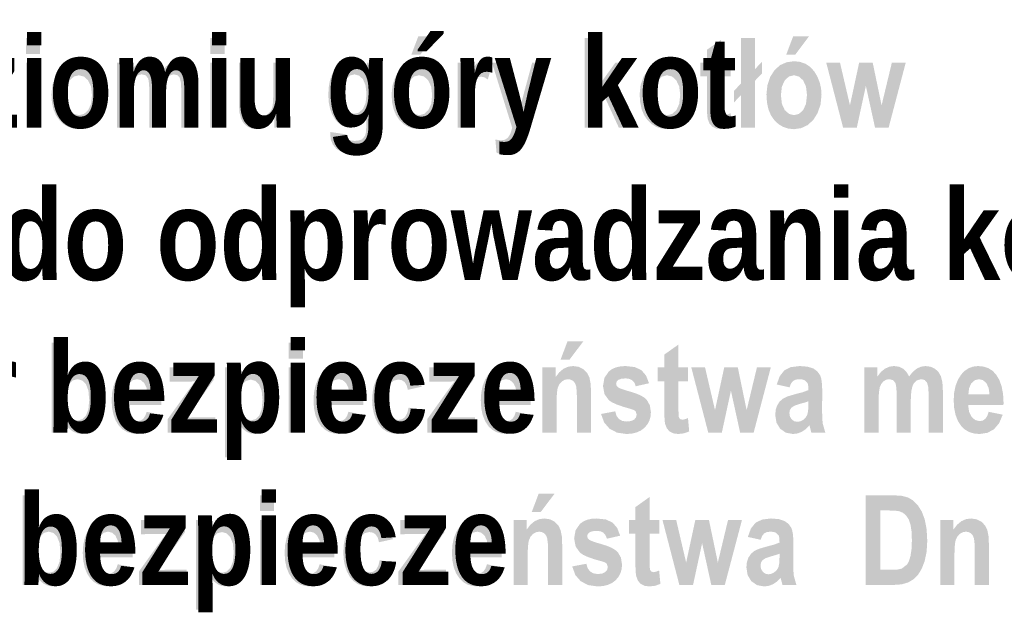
# Model space of a CAD drawing. Header units: millimetres. Extents: x -2626 to 2068, y -6169 to 7214.
# Tile 112 of 144: x -238 to -74, y -4922 to -4823. Entities that reach past the tile are written whole.
import ezdxf

# ---------------------------------------------------------------- set-up
doc = ezdxf.new("R2010")
doc.units = ezdxf.units.MM
doc.layers.get('0').update_dxf_attribs({"color": 252})

msp = doc.modelspace()

# ---------------------------------------------------------------- hatches: boundary and pattern name
h = msp.add_hatch(color=7)
h.paths.add_polyline_path([(-175.64, -4835.3), (-175.48, -4833.78), (-175.01, -4832.4), (-174.27, -4831.26), (-173.35, -4830.44), (-172.27, -4829.96), (-171.06, -4829.79), (-170.04, -4829.9), (-169.14, -4830.21), (-168.36, -4830.74), (-167.69, -4831.47), (-167.15, -4832.35), (-166.77, -4833.29), (-166.54, -4834.31), (-166.46, -4835.39), (-166.62, -4836.99), (-167.1, -4838.41), (-167.84, -4839.59), (-168.78, -4840.44), (-169.86, -4840.95), (-171.05, -4841.12), (-172, -4841.02), (-172.86, -4840.74), (-173.64, -4840.27), (-174.33, -4839.61), (-174.9, -4838.77), (-175.31, -4837.78), (-175.56, -4836.62)])
h.paths.add_polyline_path([(-173.23, -4835.45), (-173.07, -4836.9), (-172.59, -4837.94), (-171.88, -4838.57), (-171.03, -4838.78), (-170.21, -4838.57), (-169.52, -4837.93), (-169.04, -4836.89), (-168.88, -4835.43), (-169.05, -4834.02), (-169.53, -4832.98), (-170.23, -4832.34), (-171.07, -4832.13), (-171.89, -4832.34), (-172.59, -4832.98), (-173.07, -4834.02)])
h.paths.add_polyline_path([(-172.35, -4828.71), (-171.2, -4825.66), (-168.55, -4825.66), (-170.86, -4828.71)])
h = msp.add_hatch(color=7)
h.paths.add_polyline_path([(-113.19, -4835.3), (-113.03, -4833.78), (-112.56, -4832.4), (-111.83, -4831.26), (-110.91, -4830.44), (-109.82, -4829.96), (-108.61, -4829.79), (-107.6, -4829.9), (-106.7, -4830.21), (-105.91, -4830.74), (-105.24, -4831.47), (-104.71, -4832.35), (-104.33, -4833.29), (-104.09, -4834.31), (-104.02, -4835.39), (-104.18, -4836.99), (-104.66, -4838.41), (-105.4, -4839.59), (-106.33, -4840.44), (-107.42, -4840.95), (-108.6, -4841.12), (-109.55, -4841.02), (-110.41, -4840.74), (-111.19, -4840.27), (-111.89, -4839.61), (-112.46, -4838.77), (-112.87, -4837.78), (-113.11, -4836.62)])
h.paths.add_polyline_path([(-110.78, -4835.45), (-110.62, -4836.9), (-110.14, -4837.94), (-109.43, -4838.57), (-108.59, -4838.78), (-107.77, -4838.57), (-107.07, -4837.93), (-106.6, -4836.89), (-106.44, -4835.43), (-106.6, -4834.02), (-107.08, -4832.98), (-107.79, -4832.34), (-108.62, -4832.13), (-109.45, -4832.34), (-110.14, -4832.98), (-110.62, -4834.02)])
h.paths.add_polyline_path([(-109.9, -4828.71), (-108.75, -4825.66), (-106.11, -4825.66), (-108.41, -4828.71)])
h = msp.add_hatch(color=7)
h.paths.add_polyline_path([(-236.56, -4828.57), (-236.56, -4825.92), (-234.21, -4825.92), (-234.21, -4828.57)])
h.paths.add_polyline_path([(-236.56, -4840.87), (-236.56, -4830.03), (-234.21, -4830.03), (-234.21, -4840.87)])
h = msp.add_hatch(color=7)
h.paths.add_polyline_path([(-205.82, -4828.57), (-205.82, -4825.92), (-203.47, -4825.92), (-203.47, -4828.57)])
h.paths.add_polyline_path([(-205.82, -4840.87), (-205.82, -4830.03), (-203.47, -4830.03), (-203.47, -4840.87)])
h = msp.add_hatch(color=7)
h.dxf.hatch_style = 2
h.paths.add_polyline_path([(-143.46, -4840.87), (-143.46, -4825.92), (-141.1, -4825.92), (-141.1, -4833.85), (-138.36, -4830.03), (-135.46, -4830.03), (-138.5, -4833.99), (-135.25, -4840.87), (-137.78, -4840.87), (-140.02, -4836), (-141.1, -4837.4), (-141.1, -4840.87)])
h = msp.add_hatch(color=7)
h.dxf.hatch_style = 2
h.paths.add_polyline_path([(-119.14, -4830.03), (-119.14, -4832.32), (-120.74, -4832.32), (-120.74, -4836.69), (-120.73, -4837.81), (-120.67, -4838.33), (-120.46, -4838.64), (-120.09, -4838.74), (-119.69, -4838.67), (-119.15, -4838.46), (-118.95, -4840.69), (-119.82, -4841.01), (-120.8, -4841.12), (-121.6, -4841.01), (-122.23, -4840.69), (-122.69, -4840.17), (-122.96, -4839.45), (-123.02, -4839.08), (-123.07, -4838.56), (-123.09, -4837.88), (-123.1, -4837.04), (-123.1, -4832.32), (-124.18, -4832.32), (-124.18, -4830.03), (-123.1, -4830.03), (-123.1, -4827.88), (-120.74, -4826.21), (-120.74, -4830.03)])
h = msp.add_hatch(color=7)
h.dxf.hatch_style = 2
h.paths.add_polyline_path([(-117.45, -4833.53), (-117.45, -4825.92), (-115.09, -4825.92), (-115.09, -4831.09), (-113.95, -4829.91), (-113.95, -4831.84), (-115.09, -4833.03), (-115.09, -4840.87), (-117.45, -4840.87), (-117.45, -4835.46), (-118.59, -4836.65), (-118.59, -4834.71)])
h = msp.add_hatch(color=7)
h.paths.add_polyline_path([(-232.31, -4835.3), (-232.15, -4833.78), (-231.68, -4832.4), (-230.94, -4831.26), (-230.02, -4830.44), (-228.94, -4829.96), (-227.72, -4829.79), (-226.71, -4829.9), (-225.81, -4830.21), (-225.03, -4830.74), (-224.36, -4831.47), (-223.82, -4832.35), (-223.44, -4833.29), (-223.21, -4834.31), (-223.13, -4835.39), (-223.29, -4836.99), (-223.77, -4838.41), (-224.51, -4839.59), (-225.45, -4840.44), (-226.53, -4840.95), (-227.72, -4841.12), (-228.67, -4841.02), (-229.53, -4840.74), (-230.31, -4840.27), (-231, -4839.61), (-231.57, -4838.77), (-231.98, -4837.78), (-232.23, -4836.62)])
h.paths.add_polyline_path([(-229.9, -4835.45), (-229.74, -4836.9), (-229.26, -4837.94), (-228.55, -4838.57), (-227.7, -4838.78), (-226.88, -4838.57), (-226.18, -4837.93), (-225.71, -4836.89), (-225.55, -4835.43), (-225.71, -4834.02), (-226.2, -4832.98), (-226.9, -4832.34), (-227.74, -4832.13), (-228.56, -4832.34), (-229.26, -4832.98), (-229.74, -4834.02)])
h = msp.add_hatch(color=7)
h.dxf.hatch_style = 2
h.paths.add_polyline_path([(-221.38, -4830.03), (-219.21, -4830.03), (-219.21, -4831.52), (-218.61, -4830.76), (-217.94, -4830.22), (-217.22, -4829.9), (-216.44, -4829.79), (-215.64, -4829.9), (-214.96, -4830.22), (-214.39, -4830.76), (-213.93, -4831.52), (-213.32, -4830.76), (-212.66, -4830.22), (-211.96, -4829.9), (-211.22, -4829.79), (-210.37, -4829.9), (-209.65, -4830.23), (-209.07, -4830.75), (-208.65, -4831.47), (-208.39, -4832.49), (-208.31, -4833.94), (-208.31, -4840.87), (-210.67, -4840.87), (-210.67, -4834.68), (-210.74, -4833.33), (-210.95, -4832.52), (-211.34, -4832.12), (-211.91, -4831.98), (-212.62, -4832.17), (-213.18, -4832.73), (-213.39, -4833.2), (-213.54, -4833.84), (-213.63, -4834.67), (-213.66, -4835.67), (-213.66, -4840.87), (-216.01, -4840.87), (-216.01, -4834.93), (-216.02, -4834.13), (-216.06, -4833.48), (-216.12, -4832.99), (-216.2, -4832.66), (-216.59, -4832.15), (-217.23, -4831.98), (-217.74, -4832.07), (-218.2, -4832.33), (-218.57, -4832.76), (-218.83, -4833.35), (-218.97, -4834.25), (-219.02, -4835.61), (-219.02, -4840.87), (-221.38, -4840.87)])
h = msp.add_hatch(color=7)
h.dxf.hatch_style = 2
h.paths.add_polyline_path([(-195.18, -4840.87), (-195.18, -4839.25), (-195.75, -4840.03), (-196.47, -4840.62), (-197.28, -4840.99), (-198.13, -4841.12), (-198.96, -4841), (-199.7, -4840.66), (-200.31, -4840.1), (-200.74, -4839.35), (-200.99, -4838.31), (-201.08, -4836.89), (-201.08, -4830.03), (-198.72, -4830.03), (-198.72, -4835.01), (-198.72, -4835.98), (-198.7, -4836.76), (-198.66, -4837.34), (-198.61, -4837.72), (-198.44, -4838.24), (-198.14, -4838.62), (-197.74, -4838.85), (-197.25, -4838.93), (-196.69, -4838.83), (-196.16, -4838.52), (-195.75, -4838.05), (-195.5, -4837.46), (-195.44, -4837.04), (-195.39, -4836.42), (-195.36, -4835.61), (-195.35, -4834.6), (-195.35, -4830.03), (-193, -4830.03), (-193, -4840.87)])
h = msp.add_hatch(color=7)
h.paths.add_polyline_path([(-185.87, -4841.59), (-183.18, -4841.98), (-183.06, -4842.49), (-182.81, -4842.82), (-182.41, -4843.01), (-181.82, -4843.08), (-181.12, -4843.01), (-180.57, -4842.82), (-180.05, -4842.2), (-179.91, -4841.61), (-179.86, -4840.7), (-179.86, -4839.12), (-180.43, -4839.88), (-181.06, -4840.43), (-181.76, -4840.76), (-182.53, -4840.87), (-183.24, -4840.79), (-183.89, -4840.54), (-184.48, -4840.12), (-185.02, -4839.53), (-185.53, -4838.7), (-185.89, -4837.73), (-186.11, -4836.63), (-186.18, -4835.39), (-186.11, -4834.09), (-185.91, -4832.96), (-185.56, -4832), (-185.08, -4831.21), (-184.51, -4830.59), (-183.87, -4830.15), (-183.18, -4829.88), (-182.43, -4829.79), (-181.63, -4829.9), (-180.92, -4830.23), (-180.28, -4830.78), (-179.71, -4831.56), (-179.71, -4830.03), (-177.51, -4830.03), (-177.51, -4839.76), (-177.53, -4840.84), (-177.62, -4841.77), (-177.75, -4842.54), (-177.94, -4843.15), (-178.48, -4844.07), (-179.26, -4844.73), (-180.32, -4845.13), (-181.73, -4845.27), (-183.05, -4845.17), (-184.07, -4844.88), (-184.84, -4844.39), (-185.41, -4843.72), (-185.76, -4842.89), (-185.87, -4841.94)])
h.paths.add_polyline_path([(-183.77, -4835.23), (-183.63, -4836.73), (-183.22, -4837.76), (-182.6, -4838.36), (-181.87, -4838.56), (-181.09, -4838.35), (-180.42, -4837.75), (-179.97, -4836.74), (-179.82, -4835.3), (-179.97, -4833.83), (-180.4, -4832.8), (-181.05, -4832.19), (-181.82, -4831.98), (-182.59, -4832.18), (-183.22, -4832.78), (-183.63, -4833.79)])
h = msp.add_hatch(color=7)
h.dxf.hatch_style = 2
h.paths.add_polyline_path([(-162.27, -4840.87), (-164.62, -4840.87), (-164.62, -4830.03), (-162.44, -4830.03), (-162.44, -4831.57), (-161.91, -4830.68), (-161.44, -4830.14), (-160.96, -4829.88), (-160.41, -4829.79), (-159.63, -4829.93), (-158.87, -4830.33), (-159.61, -4832.83), (-160.17, -4832.48), (-160.71, -4832.36), (-161.17, -4832.45), (-161.57, -4832.73), (-161.89, -4833.23), (-162.1, -4834.04), (-162.18, -4834.61), (-162.23, -4835.38), (-162.26, -4836.35), (-162.27, -4837.52)])
h = msp.add_hatch(color=7)
h.dxf.hatch_style = 2
h.paths.add_polyline_path([(-158.92, -4830.03), (-156.41, -4830.03), (-154.3, -4837.73), (-152.22, -4830.03), (-149.79, -4830.03), (-152.92, -4840.46), (-153.52, -4842.49), (-153.92, -4843.48), (-154.32, -4844.16), (-154.76, -4844.63), (-155.32, -4844.98), (-155.99, -4845.2), (-156.81, -4845.27), (-158.15, -4845.09), (-158.35, -4842.85), (-157.36, -4842.98), (-156.75, -4842.87), (-156.25, -4842.53), (-155.86, -4841.9), (-155.54, -4840.9)])
h = msp.add_hatch(color=7)
h.paths.add_polyline_path([(-134.32, -4835.3), (-134.16, -4833.78), (-133.68, -4832.4), (-132.95, -4831.26), (-132.03, -4830.44), (-130.95, -4829.96), (-129.73, -4829.79), (-128.72, -4829.9), (-127.82, -4830.21), (-127.04, -4830.74), (-126.37, -4831.47), (-125.83, -4832.35), (-125.45, -4833.29), (-125.22, -4834.31), (-125.14, -4835.39), (-125.3, -4836.99), (-125.78, -4838.41), (-126.52, -4839.59), (-127.46, -4840.44), (-128.54, -4840.95), (-129.73, -4841.12), (-130.67, -4841.02), (-131.54, -4840.74), (-132.32, -4840.27), (-133.01, -4839.61), (-133.58, -4838.77), (-133.99, -4837.78), (-134.23, -4836.62)])
h.paths.add_polyline_path([(-131.91, -4835.45), (-131.75, -4836.9), (-131.27, -4837.94), (-130.56, -4838.57), (-129.71, -4838.78), (-128.89, -4838.57), (-128.19, -4837.93), (-127.72, -4836.89), (-127.56, -4835.43), (-127.72, -4834.02), (-128.21, -4832.98), (-128.91, -4832.34), (-129.75, -4832.13), (-130.57, -4832.34), (-131.27, -4832.98), (-131.75, -4834.02)])
h = msp.add_hatch(color=7)
h.dxf.hatch_style = 2
h.paths.add_polyline_path([(-100.42, -4840.87), (-103.23, -4830.03), (-100.94, -4830.03), (-99.28, -4837.14), (-97.75, -4830.03), (-95.49, -4830.03), (-94.01, -4837.14), (-92.3, -4830.03), (-89.99, -4830.03), (-92.84, -4840.87), (-95.1, -4840.87), (-96.63, -4833.9), (-98.14, -4840.87)])
h = msp.add_hatch(color=7)
h.paths.add_polyline_path([(-142.41, -4891.68), (-144.76, -4891.68), (-144.76, -4886.15), (-144.8, -4884.77), (-144.9, -4883.94), (-145.09, -4883.45), (-145.39, -4883.09), (-145.78, -4882.87), (-146.21, -4882.79), (-146.78, -4882.89), (-147.28, -4883.18), (-147.69, -4883.63), (-147.96, -4884.23), (-148.04, -4884.64), (-148.1, -4885.2), (-148.14, -4885.91), (-148.15, -4886.77), (-148.15, -4891.68), (-150.51, -4891.68), (-150.51, -4880.84), (-148.32, -4880.84), (-148.32, -4882.44), (-147.7, -4881.64), (-147.01, -4881.06), (-146.25, -4880.72), (-145.4, -4880.6), (-144.45, -4880.74), (-143.66, -4881.14), (-143.06, -4881.75), (-142.68, -4882.51), (-142.48, -4883.54), (-142.41, -4884.95)])
h.paths.add_polyline_path([(-147.48, -4879.52), (-146.33, -4876.47), (-143.69, -4876.47), (-145.99, -4879.52)])
h = msp.add_hatch(color=7)
h.paths.add_polyline_path([(-232.27, -4891.68), (-232.27, -4876.73), (-229.92, -4876.73), (-229.92, -4882.11), (-229.35, -4881.45), (-228.73, -4880.98), (-228.06, -4880.7), (-227.33, -4880.6), (-226.58, -4880.69), (-225.89, -4880.96), (-225.25, -4881.4), (-224.68, -4882.02), (-224.2, -4882.81), (-223.86, -4883.77), (-223.66, -4884.9), (-223.59, -4886.2), (-223.66, -4887.5), (-223.87, -4888.64), (-224.22, -4889.62), (-224.71, -4890.44), (-225.29, -4891.09), (-225.91, -4891.56), (-226.59, -4891.83), (-227.31, -4891.93), (-228.07, -4891.81), (-228.82, -4891.46), (-229.51, -4890.88), (-230.09, -4890.09), (-230.09, -4891.68)])
h.paths.add_polyline_path([(-229.94, -4886.03), (-229.87, -4887.26), (-229.67, -4888.16), (-229.35, -4888.81), (-228.92, -4889.28), (-228.41, -4889.56), (-227.89, -4889.66), (-227.17, -4889.46), (-226.56, -4888.85), (-226.15, -4887.8), (-226.01, -4886.28), (-226.15, -4884.69), (-226.56, -4883.61), (-227.2, -4883), (-227.98, -4882.79), (-228.73, -4882.99), (-229.37, -4883.59), (-229.79, -4884.6)])
h = msp.add_hatch(color=7)
h.paths.add_polyline_path([(-192.78, -4879.38), (-192.78, -4876.73), (-190.42, -4876.73), (-190.42, -4879.38)])
h.paths.add_polyline_path([(-192.78, -4891.68), (-192.78, -4880.84), (-190.42, -4880.84), (-190.42, -4891.68)])
h = msp.add_hatch(color=7)
h.dxf.hatch_style = 2
h.paths.add_polyline_path([(-126.25, -4880.84), (-126.25, -4883.13), (-127.85, -4883.13), (-127.85, -4887.5), (-127.84, -4888.62), (-127.78, -4889.14), (-127.57, -4889.45), (-127.2, -4889.55), (-126.8, -4889.48), (-126.26, -4889.27), (-126.06, -4891.5), (-126.93, -4891.82), (-127.9, -4891.93), (-128.71, -4891.82), (-129.34, -4891.5), (-129.79, -4890.98), (-130.07, -4890.26), (-130.13, -4889.89), (-130.17, -4889.36), (-130.2, -4888.69), (-130.21, -4887.85), (-130.21, -4883.13), (-131.29, -4883.13), (-131.29, -4880.84), (-130.21, -4880.84), (-130.21, -4878.69), (-127.85, -4877.02), (-127.85, -4880.84)])
h = msp.add_hatch(color=7)
h.paths.add_polyline_path([(-216.44, -4888.23), (-214.11, -4888.71), (-214.71, -4890.13), (-215.57, -4891.14), (-216.67, -4891.73), (-217.98, -4891.93), (-218.91, -4891.84), (-219.72, -4891.6), (-220.42, -4891.18), (-221.02, -4890.61), (-221.57, -4889.77), (-221.96, -4888.77), (-222.2, -4887.62), (-222.28, -4886.32), (-222.2, -4885.03), (-221.96, -4883.88), (-221.56, -4882.86), (-221.01, -4881.98), (-220.43, -4881.38), (-219.77, -4880.95), (-219.03, -4880.69), (-218.21, -4880.6), (-217.31, -4880.69), (-216.51, -4880.95), (-215.81, -4881.39), (-215.22, -4882.01), (-214.68, -4882.91), (-214.29, -4884), (-214.05, -4885.29), (-213.98, -4886.76), (-213.99, -4887.09), (-219.87, -4887.09), (-219.72, -4888.23), (-219.3, -4889.08), (-218.69, -4889.61), (-217.96, -4889.78), (-217.44, -4889.69), (-217.01, -4889.4), (-216.68, -4888.91)])
h.paths.add_polyline_path([(-216.31, -4885.33), (-216.47, -4884.23), (-216.86, -4883.43), (-217.41, -4882.95), (-218.07, -4882.79), (-218.76, -4882.96), (-219.32, -4883.46), (-219.71, -4884.26), (-219.83, -4885.33)])
h = msp.add_hatch(color=7)
h.dxf.hatch_style = 2
h.paths.add_polyline_path([(-212.93, -4891.68), (-212.93, -4889.44), (-209.6, -4884.78), (-208.89, -4883.81), (-208.39, -4883.16), (-209.47, -4883.2), (-212.61, -4883.22), (-212.61, -4880.84), (-205.26, -4880.84), (-205.26, -4882.87), (-208.66, -4887.65), (-209.85, -4889.23), (-209.06, -4889.18), (-208.64, -4889.16), (-204.99, -4889.16), (-204.99, -4891.68)])
h = msp.add_hatch(color=7)
h.paths.add_polyline_path([(-203.41, -4880.84), (-201.22, -4880.84), (-201.22, -4882.44), (-200.7, -4881.67), (-200.04, -4881.09), (-199.27, -4880.72), (-198.45, -4880.6), (-197.72, -4880.69), (-197.04, -4880.96), (-196.41, -4881.42), (-195.84, -4882.05), (-195.36, -4882.85), (-195.01, -4883.8), (-194.81, -4884.9), (-194.74, -4886.16), (-194.81, -4887.48), (-195.02, -4888.63), (-195.36, -4889.62), (-195.84, -4890.44), (-196.42, -4891.09), (-197.05, -4891.56), (-197.73, -4891.83), (-198.46, -4891.93), (-199.14, -4891.84), (-199.77, -4891.58), (-200.4, -4891.1), (-201.05, -4890.34), (-201.05, -4895.8), (-203.41, -4895.8)])
h.paths.add_polyline_path([(-201.08, -4886.08), (-200.94, -4887.67), (-200.49, -4888.78), (-199.83, -4889.43), (-199.05, -4889.65), (-198.3, -4889.45), (-197.69, -4888.85), (-197.28, -4887.79), (-197.14, -4886.23), (-197.28, -4884.73), (-197.71, -4883.69), (-198.33, -4883.07), (-199.09, -4882.87), (-199.87, -4883.07), (-200.51, -4883.67), (-200.94, -4884.67)])
h = msp.add_hatch(color=7)
h.paths.add_polyline_path([(-182.82, -4888.23), (-180.48, -4888.71), (-181.08, -4890.13), (-181.94, -4891.14), (-183.04, -4891.73), (-184.35, -4891.93), (-185.28, -4891.84), (-186.1, -4891.6), (-186.8, -4891.18), (-187.39, -4890.61), (-187.94, -4889.77), (-188.34, -4888.77), (-188.57, -4887.62), (-188.65, -4886.32), (-188.57, -4885.03), (-188.33, -4883.88), (-187.94, -4882.86), (-187.38, -4881.98), (-186.8, -4881.38), (-186.14, -4880.95), (-185.4, -4880.69), (-184.58, -4880.6), (-183.68, -4880.69), (-182.88, -4880.95), (-182.19, -4881.39), (-181.6, -4882.01), (-181.05, -4882.91), (-180.66, -4884), (-180.43, -4885.29), (-180.35, -4886.76), (-180.36, -4887.09), (-186.25, -4887.09), (-186.09, -4888.23), (-185.67, -4889.08), (-185.06, -4889.61), (-184.33, -4889.78), (-183.81, -4889.69), (-183.39, -4889.4), (-183.05, -4888.91)])
h.paths.add_polyline_path([(-182.68, -4885.33), (-182.84, -4884.23), (-183.23, -4883.43), (-183.79, -4882.95), (-184.44, -4882.79), (-185.13, -4882.96), (-185.69, -4883.46), (-186.08, -4884.26), (-186.2, -4885.33)])
h = msp.add_hatch(color=7)
h.dxf.hatch_style = 2
h.paths.add_polyline_path([(-170.61, -4884.05), (-172.93, -4884.56), (-173.13, -4883.82), (-173.46, -4883.28), (-173.93, -4882.96), (-174.53, -4882.86), (-175.32, -4883.04), (-175.93, -4883.59), (-176.33, -4884.58), (-176.46, -4886.07), (-176.43, -4886.96), (-176.33, -4887.71), (-176.16, -4888.32), (-175.93, -4888.79), (-175.31, -4889.39), (-174.51, -4889.59), (-173.91, -4889.47), (-173.42, -4889.13), (-173.06, -4888.51), (-172.81, -4887.53), (-170.49, -4888), (-171.02, -4889.72), (-171.88, -4890.95), (-173.07, -4891.68), (-174.6, -4891.93), (-175.62, -4891.82), (-176.49, -4891.51), (-177.23, -4891), (-177.83, -4890.27), (-178.29, -4889.41), (-178.61, -4888.45), (-178.81, -4887.42), (-178.88, -4886.29), (-178.8, -4884.99), (-178.58, -4883.84), (-178.21, -4882.87), (-177.69, -4882.06), (-177.05, -4881.42), (-176.32, -4880.97), (-175.49, -4880.69), (-174.57, -4880.6), (-173.16, -4880.81), (-172.03, -4881.43), (-171.18, -4882.5)])
h = msp.add_hatch(color=7)
h.dxf.hatch_style = 2
h.paths.add_polyline_path([(-169.69, -4891.68), (-169.69, -4889.44), (-166.36, -4884.78), (-165.65, -4883.81), (-165.15, -4883.16), (-166.23, -4883.2), (-169.37, -4883.22), (-169.37, -4880.84), (-162.02, -4880.84), (-162.02, -4882.87), (-165.42, -4887.65), (-166.61, -4889.23), (-165.82, -4889.18), (-165.4, -4889.16), (-161.75, -4889.16), (-161.75, -4891.68)])
h = msp.add_hatch(color=7)
h.paths.add_polyline_path([(-154.95, -4888.23), (-152.61, -4888.71), (-153.21, -4890.13), (-154.07, -4891.14), (-155.17, -4891.73), (-156.48, -4891.93), (-157.41, -4891.84), (-158.22, -4891.6), (-158.93, -4891.18), (-159.52, -4890.61), (-160.07, -4889.77), (-160.47, -4888.77), (-160.7, -4887.62), (-160.78, -4886.32), (-160.7, -4885.03), (-160.46, -4883.88), (-160.07, -4882.86), (-159.51, -4881.98), (-158.93, -4881.38), (-158.27, -4880.95), (-157.53, -4880.69), (-156.71, -4880.6), (-155.81, -4880.69), (-155.01, -4880.95), (-154.32, -4881.39), (-153.73, -4882.01), (-153.18, -4882.91), (-152.79, -4884), (-152.56, -4885.29), (-152.48, -4886.76), (-152.49, -4887.09), (-158.38, -4887.09), (-158.22, -4888.23), (-157.8, -4889.08), (-157.19, -4889.61), (-156.46, -4889.78), (-155.94, -4889.69), (-155.51, -4889.4), (-155.18, -4888.91)])
h.paths.add_polyline_path([(-154.81, -4885.33), (-154.97, -4884.23), (-155.36, -4883.43), (-155.92, -4882.95), (-156.57, -4882.79), (-157.26, -4882.96), (-157.82, -4883.46), (-158.21, -4884.26), (-158.33, -4885.33)])
h = msp.add_hatch(color=7)
h.dxf.hatch_style = 2
h.paths.add_polyline_path([(-140.75, -4888.59), (-138.39, -4888.15), (-138.16, -4888.9), (-137.77, -4889.43), (-137.21, -4889.75), (-136.5, -4889.85), (-135.76, -4889.77), (-135.23, -4889.53), (-134.92, -4889.15), (-134.81, -4888.68), (-135, -4888.12), (-135.29, -4887.93), (-135.76, -4887.76), (-137.08, -4887.38), (-138.13, -4887.01), (-138.92, -4886.65), (-139.44, -4886.3), (-140.18, -4885.27), (-140.42, -4883.92), (-140.18, -4882.57), (-139.46, -4881.51), (-138.93, -4881.11), (-138.29, -4880.83), (-137.54, -4880.66), (-136.68, -4880.6), (-135.14, -4880.77), (-134.03, -4881.28), (-133.26, -4882.17), (-132.75, -4883.47), (-134.96, -4883.97), (-135.18, -4883.39), (-135.53, -4882.99), (-136.02, -4882.74), (-136.64, -4882.66), (-137.38, -4882.72), (-137.87, -4882.91), (-138.15, -4883.2), (-138.24, -4883.56), (-138.16, -4883.89), (-137.9, -4884.15), (-137.65, -4884.29), (-137.21, -4884.46), (-136.6, -4884.66), (-135.81, -4884.89), (-134.91, -4885.18), (-134.16, -4885.5), (-133.57, -4885.84), (-133.14, -4886.22), (-132.62, -4887.14), (-132.44, -4888.31), (-132.51, -4889.07), (-132.71, -4889.75), (-133.05, -4890.36), (-133.52, -4890.9), (-134.11, -4891.35), (-134.81, -4891.67), (-135.6, -4891.86), (-136.5, -4891.93), (-138.06, -4891.71), (-139.31, -4891.07), (-140.22, -4890.02)])
h = msp.add_hatch(color=7)
h.dxf.hatch_style = 2
h.paths.add_polyline_path([(-122.89, -4891.68), (-125.71, -4880.84), (-123.42, -4880.84), (-121.76, -4887.95), (-120.23, -4880.84), (-117.96, -4880.84), (-116.49, -4887.95), (-114.78, -4880.84), (-112.47, -4880.84), (-115.32, -4891.68), (-117.58, -4891.68), (-119.11, -4884.71), (-120.62, -4891.68)])
h = msp.add_hatch(color=7)
h.paths.add_polyline_path([(-109.35, -4884.15), (-111.48, -4883.68), (-110.97, -4882.27), (-110.2, -4881.32), (-109.12, -4880.78), (-107.63, -4880.6), (-106.32, -4880.71), (-105.36, -4881.02), (-104.69, -4881.52), (-104.24, -4882.16), (-104.09, -4882.59), (-103.99, -4883.17), (-103.92, -4883.9), (-103.9, -4884.77), (-103.92, -4888.12), (-103.89, -4889.35), (-103.81, -4890.22), (-103.39, -4891.68), (-105.72, -4891.68), (-106.02, -4890.49), (-106.65, -4891.12), (-107.32, -4891.57), (-108.03, -4891.84), (-108.78, -4891.93), (-109.96, -4891.71), (-110.9, -4891.06), (-111.52, -4890.04), (-111.73, -4888.73), (-111.64, -4887.87), (-111.39, -4887.13), (-110.99, -4886.52), (-110.44, -4886.04), (-109.65, -4885.66), (-108.48, -4885.31), (-107.1, -4884.95), (-106.21, -4884.61), (-106.24, -4883.87), (-106.34, -4883.43), (-106.81, -4882.97), (-107.22, -4882.84), (-107.77, -4882.79), (-108.33, -4882.87), (-108.76, -4883.08), (-109.09, -4883.49)])
h.paths.add_polyline_path([(-106.21, -4886.48), (-106.78, -4886.68), (-107.61, -4886.9), (-108.51, -4887.21), (-109.03, -4887.54), (-109.29, -4887.94), (-109.37, -4888.44), (-109.28, -4889.01), (-109, -4889.48), (-108.58, -4889.8), (-108.07, -4889.9), (-107.57, -4889.82), (-107.07, -4889.57), (-106.66, -4889.19), (-106.4, -4888.75), (-106.25, -4888.09), (-106.21, -4887.05)])
h = msp.add_hatch(color=7)
h.dxf.hatch_style = 2
h.paths.add_polyline_path([(-96.87, -4880.84), (-94.7, -4880.84), (-94.7, -4882.33), (-94.1, -4881.57), (-93.43, -4881.03), (-92.71, -4880.71), (-91.93, -4880.6), (-91.13, -4880.71), (-90.45, -4881.03), (-89.88, -4881.57), (-89.42, -4882.33), (-88.81, -4881.57), (-88.15, -4881.03), (-87.45, -4880.71), (-86.71, -4880.6), (-85.86, -4880.71), (-85.14, -4881.04), (-84.56, -4881.56), (-84.14, -4882.28), (-83.88, -4883.3), (-83.8, -4884.75), (-83.8, -4891.68), (-86.16, -4891.68), (-86.16, -4885.49), (-86.23, -4884.14), (-86.44, -4883.33), (-86.83, -4882.93), (-87.4, -4882.79), (-88.11, -4882.98), (-88.67, -4883.54), (-88.88, -4884.01), (-89.03, -4884.65), (-89.12, -4885.47), (-89.15, -4886.48), (-89.15, -4891.68), (-91.5, -4891.68), (-91.5, -4885.74), (-91.51, -4884.94), (-91.55, -4884.29), (-91.61, -4883.8), (-91.69, -4883.47), (-92.08, -4882.96), (-92.72, -4882.79), (-93.23, -4882.88), (-93.69, -4883.14), (-94.06, -4883.57), (-94.32, -4884.16), (-94.46, -4885.06), (-94.51, -4886.41), (-94.51, -4891.68), (-96.87, -4891.68)])
h = msp.add_hatch(color=7)
h.paths.add_polyline_path([(-76.16, -4888.23), (-73.83, -4888.71), (-74.43, -4890.13), (-75.29, -4891.14), (-76.38, -4891.73), (-77.69, -4891.93), (-78.62, -4891.84), (-79.44, -4891.6), (-80.14, -4891.18), (-80.73, -4890.61), (-81.29, -4889.77), (-81.68, -4888.77), (-81.92, -4887.62), (-82, -4886.32), (-81.92, -4885.03), (-81.68, -4883.88), (-81.28, -4882.86), (-80.72, -4881.98), (-80.14, -4881.38), (-79.49, -4880.95), (-78.75, -4880.69), (-77.93, -4880.6), (-77.03, -4880.69), (-76.23, -4880.95), (-75.53, -4881.39), (-74.94, -4882.01), (-74.4, -4882.91), (-74.01, -4884), (-73.77, -4885.29), (-73.69, -4886.76), (-73.71, -4887.09), (-79.59, -4887.09), (-79.44, -4888.23), (-79.02, -4889.08), (-78.4, -4889.61), (-77.67, -4889.78), (-77.15, -4889.69), (-76.73, -4889.4), (-76.4, -4888.91)])
h.paths.add_polyline_path([(-76.03, -4885.33), (-76.18, -4884.23), (-76.57, -4883.43), (-77.13, -4882.95), (-77.79, -4882.79), (-78.47, -4882.96), (-79.04, -4883.46), (-79.43, -4884.26), (-79.55, -4885.33)])
h = msp.add_hatch(color=7)
h.paths.add_polyline_path([(-237.08, -4917.09), (-237.08, -4902.14), (-234.72, -4902.14), (-234.72, -4907.52), (-234.16, -4906.86), (-233.53, -4906.39), (-232.86, -4906.11), (-232.14, -4906.01), (-231.39, -4906.1), (-230.69, -4906.37), (-230.06, -4906.81), (-229.49, -4907.43), (-229.01, -4908.23), (-228.67, -4909.19), (-228.47, -4910.32), (-228.4, -4911.61), (-228.47, -4912.91), (-228.68, -4914.05), (-229.03, -4915.03), (-229.51, -4915.85), (-230.09, -4916.5), (-230.72, -4916.97), (-231.4, -4917.25), (-232.12, -4917.34), (-232.88, -4917.22), (-233.63, -4916.87), (-234.32, -4916.29), (-234.89, -4915.5), (-234.89, -4917.09)])
h.paths.add_polyline_path([(-234.74, -4911.44), (-234.68, -4912.68), (-234.48, -4913.58), (-234.16, -4914.22), (-233.72, -4914.69), (-233.22, -4914.98), (-232.69, -4915.07), (-231.97, -4914.87), (-231.37, -4914.26), (-230.95, -4913.22), (-230.81, -4911.7), (-230.95, -4910.11), (-231.37, -4909.03), (-232, -4908.41), (-232.78, -4908.21), (-233.54, -4908.41), (-234.17, -4909), (-234.6, -4910.01)])
h = msp.add_hatch(color=7)
h.paths.add_polyline_path([(-197.58, -4904.79), (-197.58, -4902.14), (-195.23, -4902.14), (-195.23, -4904.79)])
h.paths.add_polyline_path([(-197.58, -4917.09), (-197.58, -4906.26), (-195.23, -4906.26), (-195.23, -4917.09)])
h = msp.add_hatch(color=7)
h.paths.add_polyline_path([(-147.22, -4917.09), (-149.57, -4917.09), (-149.57, -4911.56), (-149.61, -4910.18), (-149.71, -4909.35), (-149.89, -4908.86), (-150.2, -4908.5), (-150.59, -4908.28), (-151.02, -4908.21), (-151.58, -4908.3), (-152.09, -4908.59), (-152.5, -4909.05), (-152.76, -4909.65), (-152.85, -4910.06), (-152.91, -4910.62), (-152.95, -4911.33), (-152.96, -4912.19), (-152.96, -4917.09), (-155.31, -4917.09), (-155.31, -4906.26), (-153.13, -4906.26), (-153.13, -4907.85), (-152.51, -4907.05), (-151.82, -4906.47), (-151.05, -4906.13), (-150.2, -4906.01), (-149.26, -4906.15), (-148.47, -4906.55), (-147.87, -4907.16), (-147.49, -4907.93), (-147.28, -4908.96), (-147.22, -4910.36)])
h.paths.add_polyline_path([(-152.29, -4904.93), (-151.14, -4901.88), (-148.49, -4901.88), (-150.8, -4904.93)])
h = msp.add_hatch(color=7)
h.dxf.hatch_style = 2
h.paths.add_polyline_path([(-131.06, -4906.26), (-131.06, -4908.54), (-132.66, -4908.54), (-132.66, -4912.91), (-132.64, -4914.03), (-132.59, -4914.55), (-132.37, -4914.86), (-132.01, -4914.96), (-131.61, -4914.89), (-131.07, -4914.68), (-130.86, -4916.91), (-131.73, -4917.23), (-132.71, -4917.34), (-133.52, -4917.23), (-134.15, -4916.91), (-134.6, -4916.39), (-134.87, -4915.67), (-134.94, -4915.3), (-134.98, -4914.78), (-135.01, -4914.1), (-135.02, -4913.27), (-135.02, -4908.54), (-136.1, -4908.54), (-136.1, -4906.26), (-135.02, -4906.26), (-135.02, -4904.11), (-132.66, -4902.43), (-132.66, -4906.26)])
h = msp.add_hatch(color=7)
h.paths.add_polyline_path([(-96.68, -4902.14), (-92.16, -4902.14), (-90.66, -4902.23), (-89.58, -4902.52), (-88.74, -4903.03), (-87.97, -4903.81), (-87.32, -4904.85), (-86.82, -4906.17), (-86.51, -4907.79), (-86.4, -4909.77), (-86.51, -4911.58), (-86.84, -4913.14), (-87.34, -4914.42), (-87.95, -4915.41), (-88.69, -4916.14), (-89.58, -4916.67), (-90.67, -4916.99), (-92.03, -4917.09), (-96.68, -4917.09)])
h.paths.add_polyline_path([(-94.21, -4904.67), (-94.21, -4914.57), (-92.36, -4914.57), (-91.33, -4914.52), (-90.63, -4914.35), (-89.75, -4913.67), (-89.44, -4913.09), (-89.19, -4912.24), (-89.02, -4911.1), (-88.96, -4909.65), (-89.02, -4908.17), (-89.19, -4907.03), (-89.49, -4906.18), (-89.91, -4905.52), (-90.44, -4905.07), (-91.08, -4904.8), (-91.85, -4904.7), (-93.09, -4904.67)])
h = msp.add_hatch(color=7)
h.paths.add_polyline_path([(-221.25, -4913.64), (-218.92, -4914.12), (-219.52, -4915.55), (-220.38, -4916.55), (-221.47, -4917.14), (-222.78, -4917.34), (-223.71, -4917.26), (-224.53, -4917.01), (-225.23, -4916.6), (-225.82, -4916.02), (-226.38, -4915.18), (-226.77, -4914.18), (-227.01, -4913.04), (-227.09, -4911.73), (-227.01, -4910.45), (-226.77, -4909.29), (-226.37, -4908.27), (-225.81, -4907.39), (-225.23, -4906.79), (-224.57, -4906.36), (-223.84, -4906.1), (-223.02, -4906.01), (-222.12, -4906.1), (-221.32, -4906.37), (-220.62, -4906.8), (-220.03, -4907.42), (-219.49, -4908.32), (-219.1, -4909.42), (-218.86, -4910.7), (-218.78, -4912.17), (-218.8, -4912.5), (-224.68, -4912.5), (-224.53, -4913.64), (-224.11, -4914.49), (-223.49, -4915.02), (-222.76, -4915.2), (-222.24, -4915.1), (-221.82, -4914.81), (-221.49, -4914.32)])
h.paths.add_polyline_path([(-221.12, -4910.75), (-221.27, -4909.64), (-221.66, -4908.85), (-222.22, -4908.37), (-222.88, -4908.21), (-223.56, -4908.37), (-224.13, -4908.87), (-224.52, -4909.68), (-224.64, -4910.75)])
h = msp.add_hatch(color=7)
h.paths.add_polyline_path([(-208.22, -4906.26), (-206.02, -4906.26), (-206.02, -4907.85), (-205.51, -4907.09), (-204.84, -4906.5), (-204.08, -4906.14), (-203.26, -4906.01), (-202.53, -4906.1), (-201.85, -4906.38), (-201.22, -4906.83), (-200.64, -4907.46), (-200.16, -4908.26), (-199.82, -4909.21), (-199.61, -4910.32), (-199.55, -4911.57), (-199.61, -4912.89), (-199.82, -4914.04), (-200.17, -4915.03), (-200.65, -4915.85), (-201.23, -4916.5), (-201.86, -4916.97), (-202.54, -4917.25), (-203.27, -4917.34), (-203.95, -4917.25), (-204.58, -4917), (-205.21, -4916.52), (-205.86, -4915.76), (-205.86, -4921.21), (-208.22, -4921.21)])
h.paths.add_polyline_path([(-205.89, -4911.49), (-205.74, -4913.09), (-205.3, -4914.2), (-204.64, -4914.85), (-203.85, -4915.06), (-203.11, -4914.86), (-202.5, -4914.26), (-202.08, -4913.21), (-201.94, -4911.64), (-202.09, -4910.15), (-202.51, -4909.1), (-203.14, -4908.48), (-203.89, -4908.28), (-204.68, -4908.48), (-205.32, -4909.08), (-205.75, -4910.09)])
h = msp.add_hatch(color=7)
h.paths.add_polyline_path([(-187.63, -4913.64), (-185.29, -4914.12), (-185.89, -4915.55), (-186.75, -4916.55), (-187.85, -4917.14), (-189.16, -4917.34), (-190.09, -4917.26), (-190.9, -4917.01), (-191.61, -4916.6), (-192.2, -4916.02), (-192.75, -4915.18), (-193.14, -4914.18), (-193.38, -4913.04), (-193.46, -4911.73), (-193.38, -4910.45), (-193.14, -4909.29), (-192.74, -4908.27), (-192.19, -4907.39), (-191.61, -4906.79), (-190.95, -4906.36), (-190.21, -4906.1), (-189.39, -4906.01), (-188.49, -4906.1), (-187.69, -4906.37), (-186.99, -4906.8), (-186.4, -4907.42), (-185.86, -4908.32), (-185.47, -4909.42), (-185.23, -4910.7), (-185.16, -4912.17), (-185.17, -4912.5), (-191.05, -4912.5), (-190.9, -4913.64), (-190.48, -4914.49), (-189.87, -4915.02), (-189.14, -4915.2), (-188.62, -4915.1), (-188.19, -4914.81), (-187.86, -4914.32)])
h.paths.add_polyline_path([(-187.49, -4910.75), (-187.65, -4909.64), (-188.04, -4908.85), (-188.59, -4908.37), (-189.25, -4908.21), (-189.94, -4908.37), (-190.5, -4908.87), (-190.89, -4909.68), (-191.01, -4910.75)])
h = msp.add_hatch(color=7)
h.dxf.hatch_style = 2
h.paths.add_polyline_path([(-175.42, -4909.46), (-177.74, -4909.97), (-177.93, -4909.23), (-178.27, -4908.7), (-178.73, -4908.38), (-179.34, -4908.27), (-180.12, -4908.45), (-180.74, -4909.01), (-181.14, -4909.99), (-181.27, -4911.48), (-181.23, -4912.37), (-181.14, -4913.13), (-180.97, -4913.74), (-180.74, -4914.2), (-180.12, -4914.8), (-179.32, -4915), (-178.72, -4914.89), (-178.23, -4914.55), (-177.86, -4913.92), (-177.61, -4912.94), (-175.3, -4913.42), (-175.82, -4915.13), (-176.68, -4916.36), (-177.88, -4917.09), (-179.41, -4917.34), (-180.43, -4917.24), (-181.3, -4916.93), (-182.04, -4916.41), (-182.63, -4915.69), (-183.09, -4914.82), (-183.42, -4913.86), (-183.62, -4912.83), (-183.68, -4911.71), (-183.61, -4910.4), (-183.39, -4909.26), (-183.02, -4908.28), (-182.49, -4907.47), (-181.85, -4906.83), (-181.12, -4906.38), (-180.3, -4906.1), (-179.38, -4906.01), (-177.97, -4906.22), (-176.84, -4906.84), (-175.99, -4907.91)])
h = msp.add_hatch(color=7)
h.paths.add_polyline_path([(-159.75, -4913.64), (-157.42, -4914.12), (-158.02, -4915.55), (-158.88, -4916.55), (-159.98, -4917.14), (-161.29, -4917.34), (-162.22, -4917.26), (-163.03, -4917.01), (-163.73, -4916.6), (-164.32, -4916.02), (-164.88, -4915.18), (-165.27, -4914.18), (-165.51, -4913.04), (-165.59, -4911.73), (-165.51, -4910.45), (-165.27, -4909.29), (-164.87, -4908.27), (-164.32, -4907.39), (-163.74, -4906.79), (-163.08, -4906.36), (-162.34, -4906.1), (-161.52, -4906.01), (-160.62, -4906.1), (-159.82, -4906.37), (-159.12, -4906.8), (-158.53, -4907.42), (-157.99, -4908.32), (-157.6, -4909.42), (-157.36, -4910.7), (-157.29, -4912.17), (-157.3, -4912.5), (-163.18, -4912.5), (-163.03, -4913.64), (-162.61, -4914.49), (-162, -4915.02), (-161.27, -4915.2), (-160.75, -4915.1), (-160.32, -4914.81), (-159.99, -4914.32)])
h.paths.add_polyline_path([(-159.62, -4910.75), (-159.77, -4909.64), (-160.16, -4908.85), (-160.72, -4908.37), (-161.38, -4908.21), (-162.07, -4908.37), (-162.63, -4908.87), (-163.02, -4909.68), (-163.14, -4910.75)])
h = msp.add_hatch(color=7)
h.dxf.hatch_style = 2
h.paths.add_polyline_path([(-145.55, -4914), (-143.2, -4913.56), (-142.97, -4914.31), (-142.57, -4914.84), (-142.02, -4915.16), (-141.3, -4915.27), (-140.57, -4915.19), (-140.04, -4914.94), (-139.73, -4914.57), (-139.62, -4914.09), (-139.8, -4913.53), (-140.09, -4913.34), (-140.57, -4913.17), (-141.89, -4912.8), (-142.94, -4912.43), (-143.73, -4912.07), (-144.25, -4911.71), (-144.98, -4910.69), (-145.23, -4909.34), (-144.99, -4907.98), (-144.27, -4906.92), (-143.74, -4906.53), (-143.1, -4906.24), (-142.35, -4906.07), (-141.49, -4906.01), (-139.95, -4906.18), (-138.83, -4906.69), (-138.06, -4907.58), (-137.56, -4908.88), (-139.77, -4909.38), (-139.99, -4908.81), (-140.34, -4908.4), (-140.83, -4908.15), (-141.45, -4908.07), (-142.19, -4908.14), (-142.68, -4908.32), (-142.96, -4908.61), (-143.05, -4908.97), (-142.96, -4909.3), (-142.71, -4909.56), (-142.45, -4909.7), (-142.02, -4909.87), (-141.41, -4910.07), (-140.62, -4910.3), (-139.71, -4910.59), (-138.97, -4910.91), (-138.38, -4911.26), (-137.95, -4911.63), (-137.43, -4912.55), (-137.25, -4913.73), (-137.32, -4914.48), (-137.52, -4915.16), (-137.86, -4915.77), (-138.33, -4916.32), (-138.92, -4916.76), (-139.61, -4917.08), (-140.41, -4917.27), (-141.3, -4917.34), (-142.87, -4917.12), (-144.12, -4916.48), (-145.03, -4915.44)])
h = msp.add_hatch(color=7)
h.paths.add_polyline_path([(-114.16, -4909.56), (-116.29, -4909.09), (-115.78, -4907.68), (-115.01, -4906.73), (-113.92, -4906.19), (-112.44, -4906.01), (-111.13, -4906.12), (-110.17, -4906.43), (-109.5, -4906.93), (-109.05, -4907.57), (-108.9, -4908), (-108.79, -4908.58), (-108.73, -4909.31), (-108.71, -4910.19), (-108.73, -4913.53), (-108.7, -4914.76), (-108.62, -4915.63), (-108.2, -4917.09), (-110.52, -4917.09), (-110.83, -4915.91), (-111.45, -4916.53), (-112.12, -4916.98), (-112.83, -4917.25), (-113.58, -4917.34), (-114.76, -4917.12), (-115.71, -4916.47), (-116.33, -4915.45), (-116.53, -4914.15), (-116.45, -4913.29), (-116.2, -4912.54), (-115.79, -4911.93), (-115.25, -4911.45), (-114.45, -4911.07), (-113.29, -4910.73), (-111.91, -4910.36), (-111.01, -4910.02), (-111.05, -4909.28), (-111.14, -4908.84), (-111.61, -4908.39), (-112.02, -4908.25), (-112.58, -4908.21), (-113.14, -4908.28), (-113.57, -4908.49), (-113.9, -4908.9)])
h.paths.add_polyline_path([(-111.01, -4911.89), (-111.59, -4912.09), (-112.41, -4912.32), (-113.32, -4912.62), (-113.84, -4912.95), (-114.09, -4913.35), (-114.18, -4913.85), (-114.09, -4914.42), (-113.81, -4914.89), (-113.39, -4915.21), (-112.87, -4915.32), (-112.37, -4915.23), (-111.88, -4914.98), (-111.47, -4914.6), (-111.2, -4914.17), (-111.06, -4913.5), (-111.01, -4912.46)])
h = msp.add_hatch(color=7)
h.dxf.hatch_style = 2
h.paths.add_polyline_path([(-76.13, -4917.09), (-78.48, -4917.09), (-78.48, -4911.56), (-78.52, -4910.18), (-78.62, -4909.35), (-78.8, -4908.86), (-79.11, -4908.5), (-79.5, -4908.28), (-79.93, -4908.21), (-80.49, -4908.3), (-81, -4908.59), (-81.41, -4909.05), (-81.68, -4909.65), (-81.76, -4910.06), (-81.82, -4910.62), (-81.86, -4911.33), (-81.87, -4912.19), (-81.87, -4917.09), (-84.22, -4917.09), (-84.22, -4906.26), (-82.04, -4906.26), (-82.04, -4907.85), (-81.42, -4907.05), (-80.73, -4906.47), (-79.96, -4906.13), (-79.11, -4906.01), (-78.17, -4906.15), (-77.38, -4906.55), (-76.78, -4907.16), (-76.4, -4907.93), (-76.19, -4908.96), (-76.13, -4910.36)])
h = msp.add_hatch(color=7)
h.dxf.hatch_style = 2
h.paths.add_polyline_path([(-217.74, -4917.09), (-217.74, -4914.86), (-214.4, -4910.19), (-213.7, -4909.22), (-213.2, -4908.57), (-214.28, -4908.61), (-217.41, -4908.63), (-217.41, -4906.26), (-210.07, -4906.26), (-210.07, -4908.29), (-213.46, -4913.06), (-214.66, -4914.64), (-213.87, -4914.59), (-213.45, -4914.57), (-209.8, -4914.57), (-209.8, -4917.09)])
h = msp.add_hatch(color=7)
h.dxf.hatch_style = 2
h.paths.add_polyline_path([(-174.5, -4917.09), (-174.5, -4914.86), (-171.16, -4910.19), (-170.46, -4909.22), (-169.96, -4908.57), (-171.04, -4908.61), (-174.17, -4908.63), (-174.17, -4906.26), (-166.83, -4906.26), (-166.83, -4908.29), (-170.22, -4913.06), (-171.42, -4914.64), (-170.63, -4914.59), (-170.21, -4914.57), (-166.56, -4914.57), (-166.56, -4917.09)])
h = msp.add_hatch(color=7)
h.dxf.hatch_style = 2
h.paths.add_polyline_path([(-127.7, -4917.09), (-130.51, -4906.26), (-128.23, -4906.26), (-126.57, -4913.36), (-125.04, -4906.26), (-122.77, -4906.26), (-121.29, -4913.36), (-119.59, -4906.26), (-117.27, -4906.26), (-120.13, -4917.09), (-122.38, -4917.09), (-123.91, -4910.12), (-125.42, -4917.09)])

# ---------------------------------------------------------------- texts
at = {"color": 7, "char_height": 15.1338, "attachment_point": 1}
for s, insert in [('{\\fArialNarrow-Bold,Bold|b0|i0|c0;      na poziomiu góry kot}', (-321.39, -4825.74)), ('{\\fArialNarrow-Bold,Bold|b0|i0|c0;12. Syfon do odprowadzania kondensatu np. Viessmann}', (-322.76, -4851.13)), ('{\\fArialNarrow-Bold,Bold|b0|i0|c0;13.  Zawór bezpiecze}', (-322.76, -4876.55)), ('{\\fArialNarrow-Bold,Bold|b0|i0|c0;14. Zawór bezpiecze}', (-322.76, -4901.96))]:
    msp.add_mtext(s, dxfattribs=dict(at, insert=insert))

doc.saveas('drawing.dxf')
